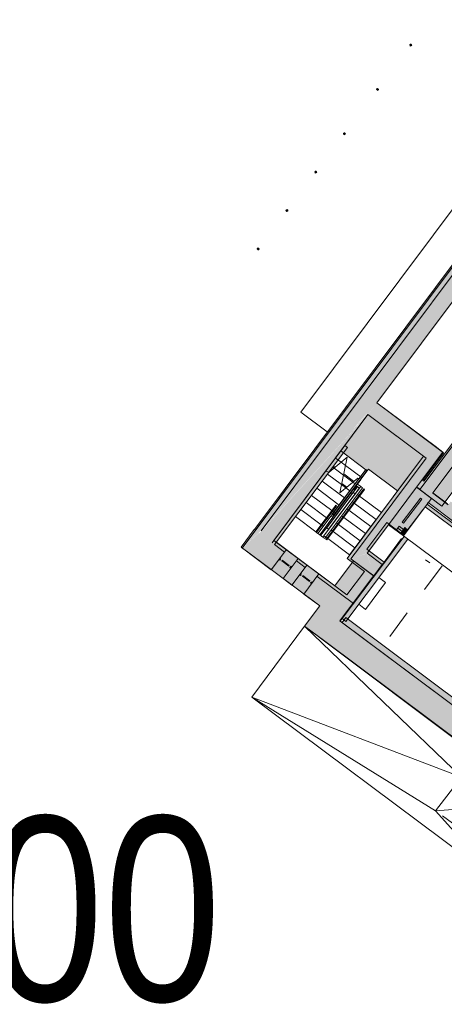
# Model space of a CAD drawing. Header units: millimetres. Extents: x -113904 to 3141, y -34200 to 59129.
# Tile 1 of 72: x -80537 to -69027, y -32087 to -5405. Entities that reach past the tile are written whole.
import ezdxf

# ---------------------------------------------------------------- set-up
doc = ezdxf.new("R2010")
doc.units = ezdxf.units.MM
doc.linetypes.add('Dash 1_32_', pattern=[1587.5, 793.75, -793.75])
doc.layers.add('0-1', color=7, linetype='Continuous', lineweight=5)
doc.layers.add('Text Notes', color=7, linetype='Continuous', lineweight=9)
for name, color, linetype, lineweight, true_color in [('_Above_ Nosing Lines-1', 7, 'Continuous', 9, 0xaaaaaa), ('_Above_ Outlines-1', 7, 'Continuous', 9, 0xaaaaaa), ('_Above_ Riser Lines-1', 7, 'Continuous', 9, 0xaaaaaa), ('_Above_ Top Rails-1', 7, 'Continuous', 9, 0xaaaaaa), ('_Room Separation_', 7, 'Dash 1_32_', 9, 0xc0c0c0), ('Cut Marks-1', 7, 'Continuous', 9, 0xaaaaaa), ('Cut Pattern-1', 7, 'Continuous', 9, 0xd4d4d4), ('Cut Pattern-2', 7, 'Continuous', 5, 0xd4d4d4), ('Cut Pattern-3', 7, 'Continuous', 9, 0xaaaaaa), ('Floors-1', 7, 'Continuous', 9, 0xaaaaaa), ('Interior Edges-1', 7, 'Continuous', 9, 0xaaaaaa), ('Nosing Lines-1', 7, 'Continuous', 9, 0xaaaaaa), ('Outlines-1', 7, 'Continuous', 9, 0xaaaaaa), ('Railings-1', 7, 'Continuous', 9, 0xaaaaaa), ('Ramps-1', 7, 'Continuous', 9, 0xaaaaaa), ('Riser Lines-1', 7, 'Continuous', 9, 0xaaaaaa), ('Roofs-1', 7, 'Continuous', 9, 0xaaaaaa), ('Stick Symbols-1', 7, 'Continuous', 35, 0xaaaaaa), ('Structural Columns-1', 7, 'Continuous', 5, 0xd4d4d4), ('Structural Columns-2', 7, 'Continuous', 9, 0xaaaaaa), ('Structural Framing-1', 7, 'Continuous', 9, 0xaaaaaa), ('Structural Framing-3', 7, 'Continuous', 9, 0xd4d4d4), ('Top Rails-1', 7, 'Continuous', 9, 0xaaaaaa), ('Wall Sweep - Cornice-1', 7, 'Continuous', 9, 0xaaaaaa), ('Walls-1', 7, 'Continuous', 9, 0xaaaaaa), ('Windows-1', 7, 'Continuous', 9, 0xaaaaaa)]:
    doc.layers.add(name, color=color, linetype=linetype, lineweight=lineweight, true_color=true_color)
doc.styles.add('Swis721 Cn BT', font='swissc.ttf', dxfattribs={"height": 5000})

# ---------------------------------------------------------------- blocks, each defined once
blk = doc.blocks.new('Concrete_Rectangular Beam - 980x950 mm-8768887-SKEEM 2_ Korrus_Kunstikonkurss pildid')
at = {"layer": 'Structural Framing-1'}
for p, q in [((-6567, -490), (-6567, 490)), ((6274, 490), (-6567, 490)), ((6274, 490), (6274, -490)), ((-6567, -490), (6274, -490))]:
    blk.add_line(p, q, dxfattribs=at)
blk = doc.blocks.new('MB-61L1 - MB-61L-8769732-SKEEM 2_ Korrus_Kunstikonkurss pildid')
at = {"layer": 'Structural Framing-3'}
blk.add_hatch(color=256, dxfattribs=at).paths.add_polyline_path([(-69099, -18582), (-62182, -9332), (-62783, -8883), (-69700, -18132), (-69156, -18539)])
at = {"layer": 'Structural Framing-1'}
for p, q in [((-62783, -8883), (-69700, -18132)), ((-62182, -9332), (-62783, -8883)), ((-69099, -18582), (-62182, -9332)), ((-69700, -18132), (-69099, -18582))]:
    blk.add_line(p, q, dxfattribs=at)
blk = doc.blocks.new('22001_TP_EK_Cloud_rvt-1-SKEEM 2_ Korrus_Kunstikonkurss pildid')
at = {"layer": 'Cut Pattern-1'}
h = blk.add_hatch(color=256, dxfattribs=at)
h.paths.add_polyline_path([(-73990, -19258), (-71199, -16210), (-71502, -16500), (-71039, -15974), (-73234, -18247), (-73988, -19255)])
h.paths.add_polyline_path([(-70857, -15785), (-70829, -15746), (-63572, -5325), (-65113, -7386), (-70829, -15745)])
h.paths.add_polyline_path([(-63476, -5915), (-63416, -5835), (-63434, -5792), (-63474, -5910)])
h = blk.add_hatch(color=256, dxfattribs=at)
h.paths.add_polyline_path([(-74502, -19725), (-73962, -19220), (-73284, -18299), (-73953, -18991), (-74477, -19692)])
h.paths.add_polyline_path([(-65113, -7386), (-63792, -5619), (-63866, -5563), (-65003, -7225)])
for points in [[(-69517, -17286), (-69277, -16966), (-70857, -15785), (-71095, -16106), (-69737, -17122)], [(-71121, -19866), (-69069, -17122), (-69069, -17122), (-69517, -17287), (-71329, -19711), (-71165, -19833)], [(-70940, -20476), (-70713, -20172), (-70744, -20148), (-71005, -20258), (-71127, -19868), (-71557, -20015), (-70942, -20475)], [(-71858, -21700), (-70942, -20475), (-71491, -20074), (-72403, -21293), (-71859, -21693)], [(-62012, -29912), (-61605, -29367), (-71858, -21700), (-72266, -22245), (-62089, -29854)]]:
    blk.add_hatch(color=256, dxfattribs=at).paths.add_polyline_path(points)
h = blk.add_hatch(color=256, dxfattribs=at)
h.paths.add_polyline_path([(-72403, -21293), (-71996, -20749), (-73578, -19566), (-73626, -19630), (-74038, -19322), (-74294, -19664), (-73918, -19619), (-74397, -19802), (-72469, -21244)])
h.paths.add_polyline_path([(-72634, -20684), (-72631, -20655), (-72604, -20644)])
h.paths.add_polyline_path([(-72681, -20630), (-72873, -20486), (-72861, -20470), (-72669, -20614), (-72678, -20625)])
h.paths.add_polyline_path([(-73195, -20265), (-73192, -20236), (-73165, -20225)])
h.paths.add_polyline_path([(-73242, -20211), (-73434, -20067), (-73422, -20051), (-73230, -20195)])
at = {"layer": 'Structural Columns-1'}
blk.add_hatch(color=256, dxfattribs=at).paths.add_polyline_path([(-70132, -19395), (-70132, -19395), (-70219, -19329), (-70100, -19169), (-70012, -19235), (-69379, -18372), (-69786, -18081), (-70540, -19090), (-70157, -19376)])
at = {"layer": 'Floors-1'}
for p, q in [((-65511, -6131), (-72918, -16038)), ((-72919, -16038), (-72198, -16577)), ((-72918, -16038), (-72198, -16577))]:
    blk.add_line(p, q, dxfattribs=at)
at = {"layer": 'Stick Symbols-1'}
for centre, start, end in [((-69939, -6091), 53.2124, 233.2124), ((-69939, -6091), 233.2124, 53.2124), ((-70837, -7293), 53.2124, 233.2124), ((-70837, -7293), 233.2124, 53.2124), ((-71735, -8494), 53.2124, 233.2124), ((-71735, -8494), 233.2124, 53.2124), ((-72514, -9535), 53.2124, 233.2124), ((-72514, -9535), 233.2124, 53.2124), ((-73292, -10576), 53.2124, 233.2124), ((-73292, -10576), 233.2124, 53.2124), ((-74071, -11617), 53.2124, 233.2124), ((-74071, -11617), 233.2124, 53.2124)]:
    blk.add_arc(centre, 19, start, end, dxfattribs=at)
at = {"layer": 'Structural Columns-2'}
for p, q in [((-69780, -18073), (-70540, -19090)), ((-69371, -18378), (-69780, -18073)), ((-69545, -18610), (-69371, -18378)), ((-70540, -19090), (-70132, -19395))]:
    blk.add_line(p, q, dxfattribs=at)
at = {"layer": 'Walls-1'}
for p, q in [((-63572, -5325), (-73990, -19258)), ((-63896, -5541), (-74502, -19725)), ((-73990, -19258), (-63792, -5619)), ((-70857, -15785), (-63416, -5835)), ((-69277, -16966), (-70857, -15785)), ((-73646, -19515), (-71096, -16105)), ((-71096, -16105), (-69517, -17286)), ((-69069, -17122), (-69277, -16966)), ((-69517, -17286), (-71329, -19711)), ((-69780, -18073), (-69069, -17122)), ((-71121, -19866), (-70540, -19090)), ((-74502, -19725), (-74397, -19802)), ((-71996, -20749), (-73646, -19515)), ((-71329, -19711), (-71557, -20015)), ((-74397, -19802), (-72403, -21293)), ((-70713, -20172), (-71121, -19866)), ((-71487, -20068), (-71996, -20749)), ((-71557, -20015), (-70940, -20476)), ((-70942, -20475), (-71487, -20068)), ((-70940, -20476), (-70713, -20172)), ((-71858, -21700), (-70942, -20475)), ((-72403, -21293), (-72813, -21841)), ((-72813, -21841), (-72268, -22248)), ((-61605, -29367), (-71858, -21700)), ((-72268, -22248), (-72266, -22245)), ((-72266, -22245), (-62012, -29912))]:
    blk.add_line(p, q, dxfattribs=at)
at = {"layer": 'Structural Framing-1'}
blk.add_blockref('MB-61L1 - MB-61L-8769732-SKEEM 2_ Korrus_Kunstikonkurss pildid', (8, -6), dxfattribs=at)
at = {"layer": 'Structural Framing-1', "rotation": 323.2124249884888}
blk.add_blockref('Concrete_Rectangular Beam - 980x950 mm-8768887-SKEEM 2_ Korrus_Kunstikonkurss pildid', (-64580, -22935), dxfattribs=at)
blk = doc.blocks.new('RaRa_TP_SA_detailid_rvt-1-SKEEM 2_ Korrus_Kunstikonkurss pildid')
at = {"layer": 'Railings-1'}
for p, q in [((-71355, -17859), (-71379, -17890)), ((-71294, -18057), (-72290, -19390)), ((-72242, -19426), (-71246, -18093)), ((-71210, -18120), (-72206, -19453)), ((-72195, -19261), (-71327, -18100)), ((-72186, -19468), (-71190, -18135)), ((-71379, -17890), (-72072, -18817)), ((-72024, -18853), (-71331, -17926)), ((-71384, -18058), (-71528, -18250)), ((-71518, -18085), (-71525, -18095)), ((-71494, -18214), (-71380, -18062)), ((-71485, -18125), (-71478, -18115)), ((-71452, -17996), (-71459, -18006)), ((-71332, -18098), (-71446, -18250)), ((-71419, -18036), (-71412, -18026)), ((-71396, -18049), (-71384, -18058)), ((-71386, -17908), (-71393, -17918)), ((-71380, -18062), (-71332, -18098)), ((-71353, -17948), (-71346, -17938)), ((-71342, -17917), (-71331, -17926)), ((-71331, -17926), (-71307, -17895)), ((-71307, -17895), (-71319, -17886)), ((-71246, -18093), (-71294, -18057)), ((-71210, -18120), (-71190, -18135)), ((-71528, -18250), (-72246, -19211)), ((-72212, -19175), (-71494, -18214)), ((-71446, -18250), (-72164, -19211)), ((-71717, -18351), (-71724, -18360)), ((-71684, -18390), (-71677, -18381)), ((-71651, -18262), (-71658, -18272)), ((-71618, -18302), (-71611, -18292)), ((-71584, -18174), (-71592, -18183)), ((-71528, -18250), (-71557, -18228)), ((-71552, -18213), (-71544, -18203)), ((-71446, -18250), (-71494, -18214)), ((-72008, -18614), (-72509, -19284)), ((-72489, -19299), (-71988, -18629)), ((-71970, -18564), (-72008, -18614)), ((-72008, -18614), (-71988, -18629)), ((-71988, -18629), (-71950, -18579)), ((-71950, -18579), (-71970, -18564)), ((-71915, -18616), (-71923, -18626)), ((-71883, -18656), (-71875, -18646)), ((-71849, -18528), (-71856, -18537)), ((-71816, -18567), (-71809, -18558)), ((-71783, -18439), (-71790, -18449)), ((-71750, -18479), (-71743, -18469)), ((-72453, -19326), (-72095, -18848)), ((-72047, -18884), (-72404, -19362)), ((-72072, -18817), (-72095, -18848)), ((-72095, -18848), (-72047, -18884)), ((-72024, -18853), (-72072, -18817)), ((-72048, -18793), (-72055, -18803)), ((-72055, -18803), (-72015, -18833)), ((-72008, -18823), (-72048, -18793)), ((-72047, -18884), (-72024, -18853)), ((-72015, -18833), (-72008, -18823)), ((-71982, -18705), (-71989, -18714)), ((-71949, -18744), (-71942, -18735)), ((-72246, -19211), (-72275, -19189)), ((-72164, -19211), (-72212, -19175)), ((-72489, -19299), (-72509, -19284)), ((-72404, -19362), (-72453, -19326)), ((-72319, -19426), (-72195, -19261)), ((-72318, -19427), (-72290, -19390)), ((-72270, -19463), (-72318, -19427)), ((-72290, -19390), (-72242, -19426)), ((-72242, -19426), (-72270, -19463)), ((-72206, -19453), (-72234, -19490)), ((-72186, -19468), (-72214, -19505)), ((-72206, -19453), (-72186, -19468)), ((-72214, -19505), (-72234, -19490))]:
    blk.add_line(p, q, dxfattribs=at)
blk = doc.blocks.new('SMA_W1_ 1-jaotus - A-09-16565726-SKEEM 2_ Korrus_Kunstikonkurss pildid')
at = {"layer": 'Windows-1'}
for p, q in [((-170, -50), (-190, -50)), ((-190, -50), (-190, -100)), ((-190, -100), (-175, -100)), ((-175, -100), (-175, -75)), ((-175, -75), (-170, -75)), ((-170, -75), (-170, -50)), ((-120, -65), (120, -65)), ((-120, -65), (-120, -85)), ((120, -85), (-120, -85)), ((120, -65), (120, -85)), ((190, -50), (170, -50)), ((170, -50), (170, -75)), ((170, -75), (185, -75)), ((185, -75), (185, -100)), ((185, -100), (190, -100)), ((190, -100), (190, -50))]:
    blk.add_line(p, q, dxfattribs=at)
blk = doc.blocks.new('Top Rail Type - Top Rail_Internal_-13189585-SKEEM 2_ Korrus_Kunstikonkurss pildid')
at = {"layer": 'Top Rails-1'}
blk.add_line((-71469, -18147), (-71396, -18049), dxfattribs=at)
blk = doc.blocks.new('Top Rail Type - Top Rail_Internal_-V140-SKEEM 2_ Korrus_Kunstikonkurss pildid')
at = {"layer": 'Top Rails-1'}
for p in [(-71467, -18144), (-71412, -18037)]:
    blk.add_line(p, (-71396, -18049), dxfattribs=at)
blk = doc.blocks.new('Top Rail Type - Top Rail_Internal_-13189678-SKEEM 2_ Korrus_Kunstikonkurss pildid')
at = {"layer": 'Top Rails-1'}
for p, q in [((-72055, -18803), (-72067, -18820)), ((-72000, -18730), (-72047, -18793)), ((-72035, -18844), (-72023, -18827)), ((-72015, -18817), (-71968, -18754))]:
    blk.add_line(p, q, dxfattribs=at)
at = {"layer": 'Top Rails-1', "flags": 128}
blk.add_lwpolyline([(-72006, -18764), (-72003, -18767), (-71999, -18769)], dxfattribs=at)
blk = doc.blocks.new('Top Rail Type - Top Rail_Internal_-V141-SKEEM 2_ Korrus_Kunstikonkurss pildid')
at = {"layer": '_Above_ Top Rails-1'}
for p, q in [((-71331, -17835), (-71155, -17599)), ((-71155, -17599), (-71123, -17623)), ((-71288, -17844), (-71123, -17623))]:
    blk.add_line(p, q, dxfattribs=at)
at = {"layer": 'Top Rails-1'}
for p, q in [((-72047, -18793), (-71331, -17835)), ((-72015, -18817), (-71288, -17844)), ((-71288, -17844), (-71331, -17835)), ((-72067, -18820), (-72055, -18803)), ((-72035, -18844), (-72023, -18827))]:
    blk.add_line(p, q, dxfattribs=at)

msp = doc.modelspace()

# ---------------------------------------------------------------- hatches: boundary and pattern name
at = {"layer": 'Cut Pattern-1'}
h = msp.add_hatch(color=256, dxfattribs=at)
h.paths.add_polyline_path([(-70857, -15785), (-70829, -15745), (-63866, -5563), (-63792, -5619), (-63572, -5325), (-70829, -15746)])
h.paths.add_polyline_path([(-73694, -19579), (-63474, -5910), (-63431, -5785), (-63416, -5835), (-62362, -4425), (-62843, -4066), (-74174, -19220), (-74142, -19244), (-73953, -18991), (-71058, -16009), (-71502, -16516), (-71310, -16338), (-74038, -19322), (-73855, -19459)])
h.paths.add_polyline_path([(-59248, -261), (-57924, 1524), (-58398, 1878), (-59729, 98), (-59504, -69)])
h.paths.add_polyline_path([(-54803, 5684), (-51628, 9948), (-52103, 10297), (-55284, 6043)])
h.paths.add_polyline_path([(-51595, 9974), (-51166, 10564), (-51642, 10914), (-52076, 10333), (-51598, 9975)])
h.paths.add_polyline_path([(-51134, 10590), (-49919, 12215), (-50668, 12215), (-51615, 10949), (-51166, 10614)])
for points in [[(-69676, -18118), (-63453, -9777), (-69716, -18088), (-69692, -18106)], [(-70298, -18177), (-69590, -17231), (-71096, -16105), (-71717, -16949), (-71655, -16995), (-71766, -17142), (-71115, -17629), (-71084, -17589), (-70319, -18161)], [(-69692, -18138), (-69676, -18118), (-69745, -18073), (-69757, -18089), (-69693, -18137)], [(-71277, -19641), (-70586, -18717), (-70660, -18662), (-71351, -19586), (-71306, -19619)], [(-59288, -26280), (-59232, -26203), (-69493, -18531), (-69545, -18610), (-59351, -26233)], [(-70132, -19395), (-70012, -19235), (-70100, -19169), (-70219, -19329), (-70132, -19395)]]:
    msp.add_hatch(color=256, dxfattribs=at).paths.add_polyline_path(points)
h = msp.add_hatch(color=256, dxfattribs=at)
h.paths.add_polyline_path([(-69286, -17459), (-69047, -17139), (-69069, -17122), (-69308, -17442)])
h.paths.add_polyline_path([(-69517, -17286), (-69069, -17122), (-69277, -16966), (-69485, -17244)])
h.paths.add_polyline_path([(-69517, -17287), (-69517, -17286), (-69517, -17286)])
h = msp.add_hatch(color=256, dxfattribs=at)
h.paths.add_polyline_path([(-70586, -18717), (-69517, -17286), (-69591, -17232), (-70660, -18662)])
h.paths.add_polyline_path([(-69757, -18089), (-69286, -17459), (-69309, -17443), (-69780, -18073)])
h = msp.add_hatch(color=256, dxfattribs=at)
h.paths.add_polyline_path([(-74502, -19725), (-74142, -19244), (-74179, -19220), (-74534, -19701), (-74509, -19719)])
h.paths.add_polyline_path([(-74397, -19802), (-73884, -19606), (-74294, -19664), (-74038, -19322), (-74050, -19313), (-74502, -19725)])
h = msp.add_hatch(color=256, dxfattribs=at)
h.paths.add_polyline_path([(-70966, -20523), (-70660, -20102), (-71069, -19796), (-71121, -19866), (-71002, -20268), (-70744, -20148), (-70713, -20172), (-70974, -20517)])
h.paths.add_polyline_path([(-71518, -20110), (-71491, -20064), (-71557, -20015), (-71127, -19862), (-71329, -19711), (-71277, -19641), (-71351, -19586), (-71662, -20002), (-71557, -20081)])
h = msp.add_hatch(color=256, dxfattribs=at)
h.paths.add_polyline_path([(-71858, -21700), (-71846, -21700), (-71855, -21696)])
h.paths.add_polyline_path([(-72260, -22254), (-71858, -21700), (-71859, -21693), (-72403, -21293), (-72806, -21846), (-72266, -22250)])
at = {"layer": 'Cut Pattern-2'}
h = msp.add_hatch(color=256, dxfattribs=at)
h.paths.add_polyline_path([(-68771, -19011), (-68536, -18699), (-68855, -18462), (-68921, -18549), (-69018, -18490), (-69091, -18588), (-69377, -18386), (-69449, -18500), (-68774, -19009)])
h.paths.add_polyline_path([(-69716, -18088), (-69590, -17905), (-69609, -17891), (-69737, -18073)])
at = {"layer": 'Cut Pattern-3'}
for points in [[(-73626, -19630), (-71655, -16995), (-71723, -16944), (-73694, -19579), (-73641, -19619)], [(-71747, -21673), (-71698, -21607), (-71648, -21645), (-70017, -19481), (-70117, -19406), (-71797, -21636), (-71762, -21662)], [(-61602, -29363), (-61503, -29230), (-71698, -21607), (-71797, -21739), (-61602, -29362)]]:
    msp.add_hatch(color=256, dxfattribs=at).paths.add_polyline_path(points)
h = msp.add_hatch(color=256, dxfattribs=at)
h.paths.add_polyline_path([(-71996, -20749), (-71997, -20743), (-72044, -20713)])
h.paths.add_polyline_path([(-72749, -20186), (-72746, -20182), (-72754, -20182)])
h.paths.add_polyline_path([(-73309, -19767), (-73307, -19763), (-73314, -19763)])

# ---------------------------------------------------------------- linework, layer by layer
at = {"layer": '_Above_ Nosing Lines-1'}
for p, q in [((-71977, -17284), (-71826, -17397)), ((-72053, -17527), (-72017, -17554)), ((-71708, -17486), (-71258, -17822)), ((-71762, -17745), (-71507, -17936)), ((-71816, -18004), (-71697, -18093))]:
    msp.add_line(p, q, dxfattribs=at)
at = {"layer": '_Above_ Outlines-1'}
for p, q in [((-71982, -17290), (-71834, -17092)), ((-71834, -17092), (-71115, -17629)), ((-71277, -17846), (-71115, -17629))]:
    msp.add_line(p, q, dxfattribs=at)
at = {"layer": '_Above_ Riser Lines-1'}
for p, q in [((-71977, -17284), (-71826, -17397)), ((-72053, -17527), (-72017, -17554)), ((-71708, -17486), (-71258, -17822)), ((-71762, -17745), (-71507, -17936)), ((-71816, -18004), (-71697, -18093))]:
    msp.add_line(p, q, dxfattribs=at)
at = {"layer": '_Room Separation_'}
for p, q in [((-70659, -20103), (-70132, -19395)), ((-69087, -20207), (-70687, -22363)), ((-60522, -26783), (-69541, -20039))]:
    msp.add_line(p, q, dxfattribs=at)
at = {"layer": 'Cut Marks-1'}
for p, q in [((-71660, -17260), (-72149, -17664)), ((-71863, -18230), (-71660, -17260)), ((-72149, -17664), (-72246, -17644)), ((-71374, -17826), (-71863, -18230)), ((-71331, -17835), (-71374, -17826))]:
    msp.add_line(p, q, dxfattribs=at)
at = {"layer": 'Floors-1'}
for p, q in [((-71096, -16105), (-71723, -16944)), ((-69590, -17231), (-71096, -16105)), ((-71834, -17092), (-71115, -17629)), ((-70298, -18177), (-69590, -17231)), ((-72036, -17503), (-71993, -17535)), ((-71115, -17629), (-71084, -17589)), ((-71084, -17589), (-70298, -18177)), ((-69287, -17460), (-69259, -17481)), ((-71755, -17713), (-71485, -17915)), ((-71384, -18058), (-71327, -18100)), ((-71381, -17993), (-71294, -18057)), ((-72379, -19381), (-72250, -19208)), ((-72318, -19427), (-72404, -19362)), ((-72206, -19453), (-72242, -19426)), ((-71594, -19910), (-72186, -19468)), ((-70801, -20521), (-70617, -20658)), ((-70617, -20658), (-71160, -21384)), ((-71160, -21384), (-71344, -21242))]:
    msp.add_line(p, q, dxfattribs=at)
at = {"layer": 'Interior Edges-1'}
for p, q in [((-68561, -25932), (-72806, -21846)), ((-72422, -22134), (-66442, -26625)), ((-74248, -23760), (-69262, -26844)), ((-74248, -23760), (-68561, -25932)), ((-68561, -25932), (-69262, -26844)), ((-69262, -26844), (-68273, -26767)), ((-67553, -28766), (-69262, -26844))]:
    msp.add_line(p, q, dxfattribs=at)
at = {"layer": 'Nosing Lines-1'}
for p, q in [((-72017, -17554), (-71762, -17745)), ((-71826, -17397), (-71708, -17486)), ((-72197, -17719), (-71816, -18004)), ((-72485, -18103), (-71878, -18557)), ((-72341, -17911), (-71734, -18365)), ((-71809, -17972), (-71673, -18073)), ((-71697, -18093), (-71590, -18173)), ((-71507, -17936), (-71446, -17981)), ((-72628, -18296), (-72077, -18708)), ((-72772, -18488), (-72221, -18900)), ((-71631, -18684), (-71667, -18657)), ((-71487, -18492), (-71524, -18465)), ((-70877, -18948), (-71467, -18507)), ((-72916, -18680), (-72365, -19092)), ((-72201, -18915), (-72174, -18935)), ((-72057, -18723), (-72021, -18750)), ((-71775, -18876), (-71811, -18849)), ((-71164, -19333), (-71755, -18891)), ((-71020, -19140), (-71611, -18699)), ((-72345, -19107), (-72309, -19134)), ((-71919, -19068), (-71955, -19041)), ((-71308, -19525), (-71899, -19083)), ((-72070, -19255), (-72098, -19233)), ((-71452, -19717), (-72042, -19275)), ((-71498, -19784), (-71502, -19782))]:
    msp.add_line(p, q, dxfattribs=at)
at = {"layer": 'Outlines-1'}
for p, q in [((-72036, -17503), (-71993, -17535)), ((-71755, -17713), (-71485, -17915)), ((-71311, -17892), (-71277, -17846)), ((-71344, -18299), (-71380, -18272)), ((-70733, -18756), (-71324, -18314)), ((-73060, -18872), (-72510, -19283)), ((-70733, -18756), (-70877, -18948)), ((-71020, -19140), (-71164, -19333)), ((-70877, -18948), (-71020, -19140)), ((-72489, -19299), (-72453, -19326)), ((-72206, -19453), (-72242, -19426)), ((-71595, -19909), (-72186, -19468)), ((-71164, -19333), (-71308, -19525)), ((-71452, -19717), (-71595, -19909)), ((-71308, -19525), (-71452, -19717))]:
    msp.add_line(p, q, dxfattribs=at)
at = {"layer": 'Ramps-1'}
msp.add_line((-69072, -26977), (-68232, -27605), dxfattribs=at)
at = {"layer": 'Riser Lines-1'}
for p, q in [((-72017, -17554), (-71762, -17745)), ((-71826, -17397), (-71708, -17486)), ((-72197, -17719), (-71816, -18004)), ((-72485, -18103), (-71878, -18557)), ((-72341, -17911), (-71734, -18365)), ((-71809, -17972), (-71673, -18073)), ((-71697, -18093), (-71590, -18173)), ((-71507, -17936), (-71446, -17981)), ((-72628, -18296), (-72077, -18708)), ((-71344, -18299), (-71380, -18272)), ((-70733, -18756), (-71324, -18314)), ((-72772, -18488), (-72221, -18900)), ((-71631, -18684), (-71667, -18657)), ((-71487, -18492), (-71524, -18465)), ((-70877, -18948), (-71467, -18507)), ((-73060, -18872), (-72510, -19283)), ((-72916, -18680), (-72365, -19092)), ((-72201, -18915), (-72174, -18935)), ((-72057, -18723), (-72021, -18750)), ((-71775, -18876), (-71811, -18849)), ((-71164, -19333), (-71755, -18891)), ((-71020, -19140), (-71611, -18699)), ((-72345, -19107), (-72309, -19134)), ((-71919, -19068), (-71955, -19041)), ((-71308, -19525), (-71899, -19083)), ((-72489, -19299), (-72453, -19326)), ((-72070, -19255), (-72098, -19233)), ((-71452, -19717), (-72042, -19275)), ((-71498, -19784), (-71502, -19782))]:
    msp.add_line(p, q, dxfattribs=at)
at = {"layer": 'Roofs-1'}
for p, q in [((-74248, -23760), (-72813, -21841)), ((-63240, -31992), (-74248, -23760))]:
    msp.add_line(p, q, dxfattribs=at)
at = {"layer": 'Wall Sweep - Cornice-1'}
for p, q in [((-62534, -9188), (-69342, -18224)), ((-69342, -18224), (-68943, -18525))]:
    msp.add_line(p, q, dxfattribs=at)
at = {"layer": 'Walls-1'}
for p, q in [((-52100, 10301), (-74174, -19220)), ((-70857, -15785), (-63476, -5915)), ((-62914, -9061), (-69582, -17911)), ((-69047, -17139), (-70857, -15785)), ((-71723, -16944), (-73694, -19579)), ((-73626, -19630), (-71655, -16995)), ((-71655, -16995), (-71723, -16944)), ((-69590, -17231), (-71662, -20002)), ((-69609, -17891), (-69047, -17139)), ((-69582, -17911), (-69609, -17891)), ((-70169, -19026), (-69674, -18369)), ((-69640, -18394), (-70135, -19051)), ((-69674, -18369), (-69640, -18394)), ((-69346, -18228), (-69342, -18224)), ((-68921, -18549), (-69346, -18228)), ((-69493, -18531), (-69462, -18490)), ((-59832, -25754), (-69493, -18531)), ((-69462, -18490), (-68771, -19011)), ((-70095, -19329), (-69613, -18690)), ((-71127, -19753), (-70589, -19034)), ((-70589, -19034), (-70325, -19233)), ((-70250, -19133), (-70325, -19233)), ((-70325, -19233), (-70289, -19185)), ((-70289, -19185), (-70095, -19329)), ((-70049, -19284), (-70250, -19133)), ((-70100, -19169), (-70219, -19329)), ((-70135, -19051), (-70169, -19026)), ((-70012, -19235), (-70100, -19169)), ((-74178, -19218), (-74537, -19698)), ((-74174, -19220), (-74178, -19218)), ((-70117, -19406), (-71797, -21635)), ((-70325, -19233), (-70124, -19384)), ((-70219, -19329), (-70132, -19395)), ((-74537, -19698), (-73717, -20311)), ((-73357, -19831), (-73626, -19630)), ((-71665, -20991), (-73575, -19562)), ((-71698, -21711), (-70017, -19481)), ((-73717, -20311), (-73307, -19763)), ((-72986, -20003), (-73396, -20551)), ((-71662, -20002), (-71190, -20355)), ((-70654, -20107), (-71127, -19753)), ((-73156, -20731), (-72746, -20182)), ((-72797, -20250), (-73037, -20070)), ((-71847, -21702), (-70654, -20107)), ((-72426, -20422), (-72836, -20970)), ((-72476, -20490), (-71491, -21226)), ((-71190, -20355), (-71665, -20991)), ((-73396, -20551), (-73156, -20731)), ((-72836, -20970), (-72403, -21293)), ((-72403, -21293), (-72813, -21841)), ((-71698, -21607), (-71797, -21739)), ((-61503, -29231), (-71698, -21607)), ((-72813, -21841), (-61463, -30328)), ((-71847, -21702), (-61602, -29363)), ((-71796, -21738), (-71846, -21701)), ((-71797, -21635), (-71698, -21711))]:
    msp.add_line(p, q, dxfattribs=at)

# ---------------------------------------------------------------- block references
at = {"layer": '0-1'}
for name in ['22001_TP_EK_Cloud_rvt-1-SKEEM 2_ Korrus_Kunstikonkurss pildid', 'RaRa_TP_SA_detailid_rvt-1-SKEEM 2_ Korrus_Kunstikonkurss pildid']:
    msp.add_blockref(name, (0, 0), dxfattribs=at)
at = {"layer": 'Top Rails-1'}
for name in ['Top Rail Type - Top Rail_Internal_-V141-SKEEM 2_ Korrus_Kunstikonkurss pildid', 'Top Rail Type - Top Rail_Internal_-13189585-SKEEM 2_ Korrus_Kunstikonkurss pildid', 'Top Rail Type - Top Rail_Internal_-V140-SKEEM 2_ Korrus_Kunstikonkurss pildid', 'Top Rail Type - Top Rail_Internal_-13189678-SKEEM 2_ Korrus_Kunstikonkurss pildid']:
    msp.add_blockref(name, (0, 0), dxfattribs=at)
at = {"layer": 'Windows-1', "rotation": 143.2124249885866}
for p in [(-73377, -20191), (-72816, -20610)]:
    msp.add_blockref('SMA_W1_ 1-jaotus - A-09-16565726-SKEEM 2_ Korrus_Kunstikonkurss pildid', p, dxfattribs=at)

# ---------------------------------------------------------------- texts
at = {"layer": 'Text Notes', "insert": (-114232, -26999), "char_height": 5000, "width": 46818.55, "attachment_point": 1, "style": 'Swis721 Cn BT'}
msp.add_mtext('SKEEM 1:1000', dxfattribs=at)

doc.saveas('drawing.dxf')
